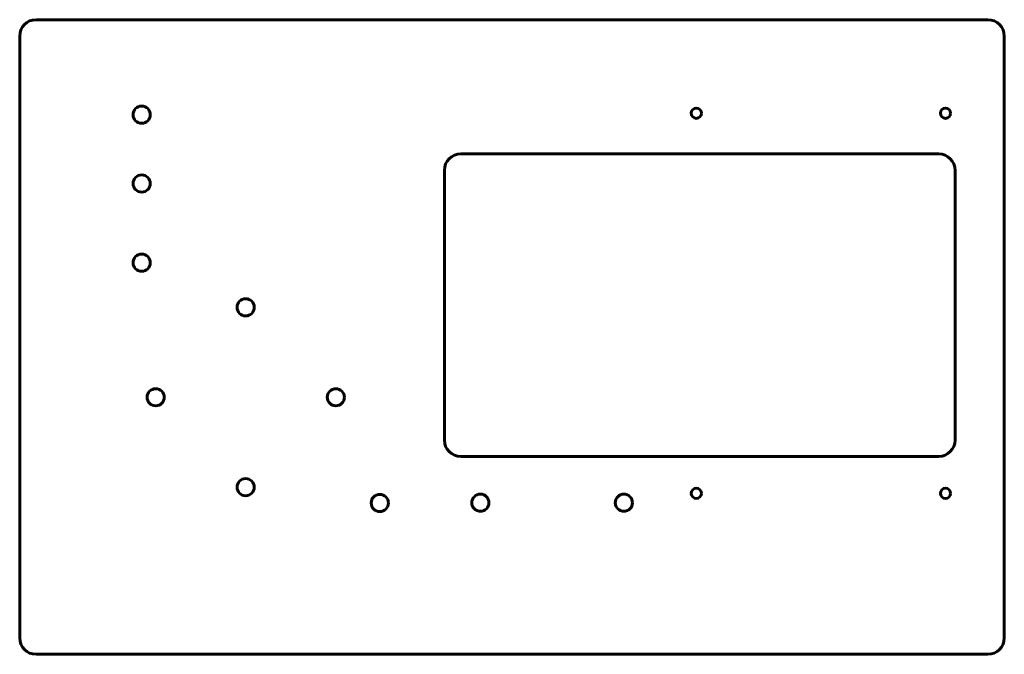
# Model space of a CAD drawing. Header units: millimetres. Extents: x -111 to 130, y -77 to 78.
import ezdxf

# ---------------------------------------------------------------- set-up
doc = ezdxf.new("R2010")
doc.units = ezdxf.units.MM
doc.linetypes.add('K5LT_BASIC', pattern=[0])

msp = doc.modelspace()

# ---------------------------------------------------------------- linework, layer by layer
at = {"color": 150, "linetype": 'K5LT_BASIC', "lineweight": 60, "true_color": 0x0080ff}
for p, q in [((126.03, 78.14), (-106.97, 78.14)), ((-110.97, 74.14), (-110.97, -73.13)), ((130.03, -73.13), (130.03, 74.14)), ((113.98, 45.28), (-3.02, 45.28)), ((-7.02, 41.28), (-7.02, -24.72)), ((117.98, -24.72), (117.98, 41.28)), ((-3.02, -28.72), (113.98, -28.72)), ((-106.97, -77.13), (126.03, -77.13))]:
    msp.add_line(p, q, dxfattribs=at)
for centre, radius in [((-81.11, 54.89), 2.1), ((54.65, 55.25), 1.25), ((115.65, 55.25), 1.25), ((-81.11, 38.05), 2.1), ((-81.11, 18.68), 2.1), ((-55.67, 7.77), 2.1), ((-77.67, -14.24), 2.1), ((-33.59, -14.24), 2.1), ((-55.67, -36.24), 2.1), ((-22.83, -40.11), 2.1), ((1.8, -40.05), 2.1), ((36.92, -40.05), 2.1), ((54.65, -37.75), 1.25), ((115.65, -37.75), 1.25)]:
    msp.add_circle(centre, radius, dxfattribs=at)
for centre, start, end in [((-106.97, 74.14), 90, 180), ((126.03, 74.14), 0, 90), ((-3.02, 41.28), 90, 180), ((113.98, 41.28), 0, 90), ((-3.02, -24.72), 180, 270), ((113.98, -24.72), 270, 0), ((-106.97, -73.13), 180, 270), ((126.03, -73.13), 270, 0)]:
    msp.add_arc(centre, 4, start, end, dxfattribs=at)

doc.saveas('drawing.dxf')
